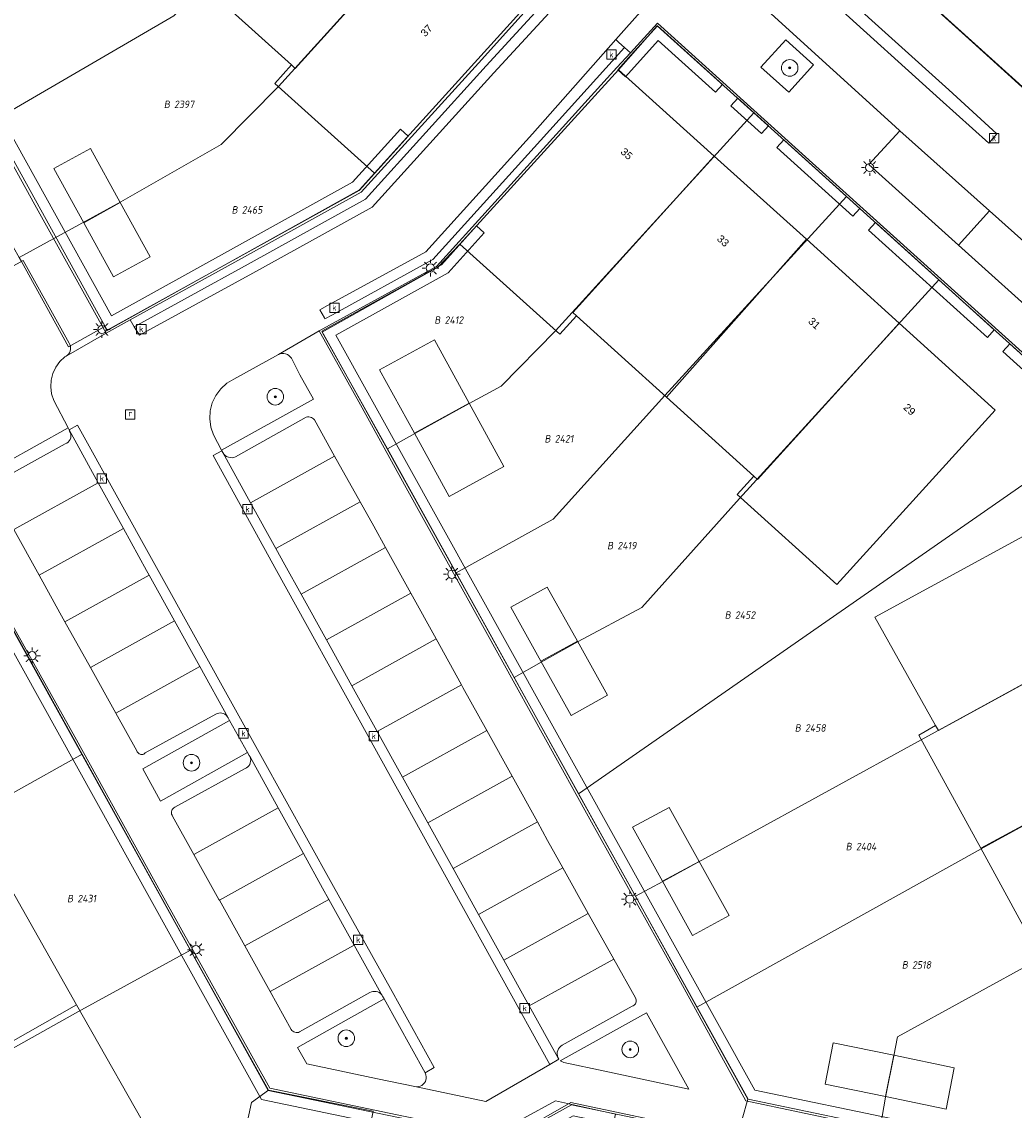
# Model space of a CAD drawing. Header units: metres. Extents: x 207466 to 209466, y 475780 to 477780.
# Tile 94 of 189: x 208224 to 208272, y 476837 to 476890. Entities that reach past the tile are written whole.
import ezdxf
from ezdxf.enums import TextEntityAlignment as Align

# ---------------------------------------------------------------- set-up
doc = ezdxf.new("R2010")
doc.units = ezdxf.units.M
doc.layers.get('0').update_dxf_attribs({"color": 253, "linetype": 'CONTINUOUS'})
for name, color, linetype, lineweight, true_color in [('B-RO-GR-BEPLANTING_CULTUUR_VASTE PLANTENVAK-GV', 7, 'CONTINUOUS', 0, 0x6d8a47), ('B-RO-GR-BOOM-S', 7, 'CONTINUOUS', 0, 0x6d8a47), ('B-RO-GR-BOUWLAND-GV', 7, 'CONTINUOUS', 0, 0x6d8a47), ('B-RO-OG-BEBOUWING-GV', 7, 'CONTINUOUS', 0, 0xa50000), ('N-RO-GR-GROENVOORZIENING-GV', 7, 'CONTINUOUS', 0, 0x6d8a47)]:
    doc.layers.add(name, color=color, linetype=linetype, lineweight=lineweight, true_color=true_color)
for name, color, linetype, lineweight in [('B-RO-KL-ET_LS_OV_LICHTMAST-S', 253, 'CONTINUOUS', 0), ('B-RO-OG-BEBOUWING-T18', 7, 'CONTINUOUS', 0), ('B-RO-OG-TERREIN_ERF-GV', 253, 'CONTINUOUS', 0), ('B-RO-OG-TERREIN_ONBEGROEID-GV', 253, 'CONTINUOUS', 0), ('B-RO-RI-GWA_KOLK-S', 253, 'CONTINUOUS', 0), ('B-RO-RI-GWA_RIOOLPUT-S', 253, 'CONTINUOUS', 0), ('B-RO-VH-VERHARDING_STRAATBAKSTEEN-GV', 253, 'CONTINUOUS', 0), ('B-WE-KG-GRENS_PERCEEL-GV', 150, 'CONTINUOUS', 18), ('B-WE-KG-GRENS_PERCEEL-S', 150, 'CONTINUOUS', 25), ('N-RO-KL-ET_LS_OV_LICHTMAST-S', 253, 'CONTINUOUS', 0), ('N-RO-RI-GWA_KOLK-S', 253, 'CONTINUOUS', 0)]:
    doc.layers.add(name, color=color, linetype=linetype, lineweight=lineweight)
doc.styles.add('NLCS-ISO', font='NLCS-ISO.ttf')
doc.styles.add('NLCS-ISO-M200-T18', font='NLCS-ISO.ttf', dxfattribs={"height": 1.8})

# ---------------------------------------------------------------- blocks, each defined once
blk = doc.blocks.new('SKL-ET_OV_LICHTMAST-SO1')
at = {"color": 0, "linetype": 'ByBlock', "lineweight": -2}
blk.add_circle((0, 0), 1, dxfattribs=at)
for points in [[(-1.25, 0), (-2, 0)], [(-1.4142, 1.4142), (-0.8839, 0.8839)], [(0, 2), (0, 1.25)], [(0.8839, 0.8839), (1.4142, 1.4142)], [(2, 0), (1.25, 0)], [(-1.4142, -1.4142), (-0.8839, -0.8839)], [(0, -1.25), (0, -2)], [(0.8839, -0.8839), (1.4142, -1.4142)]]:
    blk.add_open_spline(points, degree=1, dxfattribs=at)
blk = doc.blocks.new('SRI-KOLK-SO1')
at = {"color": 0, "linetype": 'ByBlock', "lineweight": -2, "flags": 128}
blk.add_lwpolyline([(-1.125, -1.125), (1.125, -1.125), (1.125, 1.125), (-1.125, 1.125), (-1.125, -1.125)], dxfattribs=at)
at = {"color": 0, "linetype": 'ByBlock', "lineweight": -2, "insert": (0, 0), "char_height": 1.5, "attachment_point": 5, "line_spacing_factor": 0.8, "style": 'NLCS-ISO'}
blk.add_mtext('{\\C0;k}', dxfattribs=at)
blk = doc.blocks.new('SRI-PUT_INSPECTIEPUT_RIOOLPUT-SO1')
at = {"color": 0, "linetype": 'ByBlock', "lineweight": -2, "flags": 128}
blk.add_lwpolyline([(-1.125, -1.125), (1.125, -1.125), (1.125, 1.125), (-1.125, 1.125), (-1.125, -1.125)], dxfattribs=at)
at = {"color": 0, "linetype": 'ByBlock', "lineweight": -2, "insert": (0, 0.2828), "char_height": 1.5, "attachment_point": 5, "line_spacing_factor": 0.8, "style": 'NLCS-ISO'}
blk.add_mtext('{\\C0;r}', dxfattribs=at)
blk = doc.blocks.new('SGR-BOOM_01-SO1')
at = {"linetype": 'Continuous'}
h = blk.add_hatch(color=0, dxfattribs=at)
edge = h.paths.add_edge_path()
edge.add_arc((0, 0), 0.25, 0, 360)
at = {"color": 0, "linetype": 'ByBlock', "lineweight": -2}
for radius in [2, 0.25]:
    blk.add_circle((0, 0), radius, dxfattribs=at)
blk = doc.blocks.new('SKG-PERCEELNUMMER-SO')
at = {"style": 'NLCS-ISO', "oblique": 10, "flags": 1}
blk.add_attdef('GEMEENTECODE', text='', height=1.8, dxfattribs=at).set_placement((0, 2.55), align=Align.MIDDLE_CENTER)
at = {"style": 'NLCS-ISO', "oblique": 10}
blk.add_attdef('SECTIE', text='', height=1.8, dxfattribs=at).set_placement((-0.5, 0), align=Align.MIDDLE_RIGHT)
blk.add_attdef('PERCEELNUMMER', text='', height=1.8, dxfattribs=at).set_placement((0.5, 0), align=Align.MIDDLE_LEFT)

msp = doc.modelspace()

# ---------------------------------------------------------------- linework, layer by layer
at = {"layer": 'B-RO-GR-BEPLANTING_CULTUUR_VASTE PLANTENVAK-GV', "flags": 128}
for points in [[(208226.206, 476870.075), (208225.51, 476871.405), (208225.41, 476871.721), (208225.37, 476872.051), (208225.392, 476872.382), (208225.476, 476872.703), (208225.617, 476873.003), (208225.812, 476873.271), (208226.054, 476873.499), (208226.108, 476873.528), (208226.172, 476873.576), (208226.228, 476873.635), (208226.272, 476873.702), (208226.303, 476873.776), (208226.322, 476873.855), (208226.326, 476873.935), (208226.317, 476874.015), (208226.293, 476874.092), (208226.257, 476874.164), (208225.373, 476875.743), (208224.045, 476878.142), (208221.157, 476876.552)], [(208233.595, 476869.007), (208238.035, 476871.459), (208237.373, 476872.633), (208236.96, 476873.438), (208236.907, 476873.509), (208236.842, 476873.569), (208236.767, 476873.616), (208236.684, 476873.648), (208236.597, 476873.663), (208236.509, 476873.662), (208236.422, 476873.645), (208236.34, 476873.611), (208234.187, 476872.432), (208233.849, 476872.227), (208233.557, 476871.961), (208233.322, 476871.644), (208233.152, 476871.287), (208233.055, 476870.904), (208233.033, 476870.51), (208233.087, 476870.119), (208233.216, 476869.745), (208233.595, 476869.007)], [(208221.715, 476867.579), (208226.206, 476870.075)], [(208234.849, 476854.436), (208233.984, 476855.977), (208229.811, 476853.643), (208230.65, 476852.09), (208234.849, 476854.436)], [(208241.115, 476838.711), (208242.913, 476838.332), (208242.999, 476838.322), (208243.084, 476838.329), (208243.167, 476838.352), (208243.245, 476838.389), (208243.313, 476838.441), (208243.371, 476838.504), (208243.416, 476838.578), (208243.447, 476838.658), (208243.448, 476838.706), (208243.452, 476838.804), (208243.44, 476838.902), (208243.412, 476838.996), (208241.433, 476842.557), (208237.256, 476840.211), (208237.714, 476839.42), (208241.115, 476838.711)], [(208249.919, 476839.579), (208249.955, 476839.551), (208250.018, 476839.518), (208250.086, 476839.497), (208252.064, 476839.076), (208256.109, 476838.201), (208254.076, 476841.89), (208249.919, 476839.579)]]:
    msp.add_lwpolyline(points, dxfattribs=at)
at = {"layer": 'B-RO-GR-BOUWLAND-GV', "flags": 128}
msp.add_lwpolyline([(208262.504, 476895.232), (208269.44, 476888.974), (208274.887, 476884.037)], dxfattribs=at)
at = {"layer": 'B-RO-OG-BEBOUWING-GV', "flags": 128}
for points in [[(208244.736, 476895.807), (208242.51, 476897.817), (208242.912, 476898.263), (208240.685, 476900.274), (208233.513, 476892.333), (208233.336, 476892.493), (208232.52, 476891.589), (208236.963, 476887.571), (208237.147, 476887.405), (208244.736, 476895.807)], [(208249.358, 476891.632), (208244.736, 476895.807), (208237.147, 476887.405), (208236.963, 476887.571), (208236.157, 476886.68), (208240.962, 476882.35), (208249.358, 476891.632)], [(208257.336, 476883.18), (208252.729, 476887.342), (208245.08, 476878.935), (208249.891, 476874.591), (208250.7, 476875.484), (208250.527, 476875.641), (208257.336, 476883.18)], [(208227.287, 476883.549), (208225.522, 476882.579), (208226.956, 476879.967), (208228.721, 476880.937), (208227.287, 476883.549)], [(208261.775, 476879.17), (208257.336, 476883.18), (208250.527, 476875.641), (208250.7, 476875.484), (208255.036, 476871.557), (208261.775, 476879.17)], [(208228.721, 476880.937), (208226.956, 476879.967), (208228.39, 476877.355), (208230.155, 476878.325), (208228.721, 476880.937)], [(208266.236, 476875.13), (208261.775, 476879.17), (208255.036, 476871.557), (208259.243, 476867.746), (208259.421, 476867.585), (208266.236, 476875.13)], [(208270.87, 476870.934), (208266.236, 476875.13), (208259.421, 476867.585), (208259.243, 476867.746), (208258.44, 476866.868), (208263.247, 476862.53), (208270.87, 476870.934)], [(208245.526, 476871.264), (208243.85, 476874.315), (208241.213, 476872.878), (208242.889, 476869.828), (208245.526, 476871.264)], [(208245.526, 476871.264), (208242.889, 476869.828), (208244.564, 476866.777), (208247.201, 476868.214), (208245.526, 476871.264)], [(208275.538, 476866.174), (208275.828, 476866.333), (208275.626, 476866.705), (208265.074, 476860.951), (208268.001, 476855.73), (208268.133, 476855.489), (208278.621, 476861.221), (208278.508, 476861.425), (208278.215, 476861.283), (208275.538, 476866.174)], [(208249.287, 476862.405), (208247.528, 476861.432), (208248.982, 476858.827), (208250.741, 476859.8), (208249.287, 476862.405)], [(208278.422, 476860.9), (208278.711, 476861.058), (208278.621, 476861.221), (208268.133, 476855.489), (208268.001, 476855.73), (208267.187, 476855.274), (208270.172, 476849.816), (208281.215, 476855.788), (208278.422, 476860.9)], [(208250.741, 476859.8), (208248.982, 476858.827), (208250.435, 476856.222), (208252.194, 476857.195), (208250.741, 476859.8)], [(208284.275, 476850.884), (208283.972, 476850.741), (208281.215, 476855.788), (208270.172, 476849.816), (208273.18, 476844.316), (208275.294, 476845.476), (208275.189, 476845.67), (208284.378, 476850.692), (208284.275, 476850.884)], [(208255.17, 476851.786), (208253.401, 476850.833), (208254.841, 476848.226), (208256.61, 476849.179), (208255.17, 476851.786)], [(208222.16, 476850.127), (208216.981, 476847.167), (208218.466, 476844.451), (208211.854, 476840.783), (208214.753, 476835.541), (208226.617, 476842.265), (208222.16, 476850.127)], [(208256.61, 476849.179), (208254.841, 476848.226), (208256.28, 476845.619), (208258.049, 476846.572), (208256.61, 476849.179)], [(208230.507, 476835.4), (208226.617, 476842.265), (208214.753, 476835.541), (208214.663, 476835.491), (208217.838, 476829.831), (208224.736, 476833.656), (208225.41, 476832.455), (208230.507, 476835.4)], [(208265.984, 476839.839), (208263.067, 476840.443), (208262.671, 476838.452), (208265.588, 476837.848), (208265.984, 476839.839)], [(208268.901, 476839.235), (208265.984, 476839.839), (208265.588, 476837.848), (208268.505, 476837.244), (208268.901, 476839.235)]]:
    msp.add_lwpolyline(points, dxfattribs=at)
at = {"layer": 'B-RO-OG-TERREIN_ERF-GV', "flags": 128}
for points in [[(208212.823, 476897.909), (208217.451, 476889.545), (208217.724, 476889.515), (208219.294, 476890.387), (208221.807, 476885.871), (208224.602, 476880.823), (208228.035, 476874.637), (208229.196, 476875.278), (208234.702, 476878.318), (208240.325, 476881.438), (208245.979, 476887.658), (208249.482, 476891.555)], [(208249.358, 476891.632), (208240.962, 476882.35), (208236.157, 476886.68), (208236.963, 476887.571), (208232.52, 476891.589)], [(208275.43, 476870.782), (208269.388, 476876.239), (208262.229, 476882.691), (208254.604, 476889.582), (208253.302, 476888.16)], [(208253.302, 476888.16), (208252.646, 476887.443), (208249.26, 476883.703), (208243.96, 476877.859), (208238.306, 476874.76), (208240.294, 476871.187), (208242.493, 476867.196), (208247.073, 476858.923), (208251.346, 476851.217), (208255.528, 476843.7), (208258.863, 476837.638), (208266.606, 476836.002), (208273.255, 476834.591)], [(208257.336, 476883.18), (208261.775, 476879.17), (208266.236, 476875.13), (208270.87, 476870.934), (208263.247, 476862.53), (208258.44, 476866.868), (208259.243, 476867.746), (208255.036, 476871.557), (208250.7, 476875.484), (208249.891, 476874.591), (208245.08, 476878.935), (208252.729, 476887.342), (208257.336, 476883.18)], [(208226.956, 476879.967), (208225.522, 476882.579), (208227.287, 476883.549), (208228.721, 476880.937), (208230.155, 476878.325), (208228.39, 476877.355), (208226.956, 476879.967)], [(208242.889, 476869.828), (208241.213, 476872.878), (208243.85, 476874.315), (208245.526, 476871.264), (208247.201, 476868.214), (208244.564, 476866.777), (208242.889, 476869.828)], [(208235.924, 476838.249), (208230.73, 476847.573), (208226.534, 476855.182), (208224.251, 476859.275), (208216.162, 476873.778), (208196.127, 476862.656), (208197.531, 476860.107), (208201.202, 476853.484), (208205.603, 476845.556), (208216.727, 476825.482)], [(208270.172, 476849.816), (208267.187, 476855.274), (208268.001, 476855.73), (208265.074, 476860.951), (208275.626, 476866.705)], [(208248.982, 476858.827), (208247.528, 476861.432), (208249.287, 476862.405), (208250.741, 476859.8), (208252.194, 476857.195), (208250.435, 476856.222), (208248.982, 476858.827)], [(208256.61, 476849.179), (208258.049, 476846.572), (208256.28, 476845.619), (208254.841, 476848.226), (208253.401, 476850.833), (208255.17, 476851.786), (208256.61, 476849.179)], [(208230.507, 476835.4), (208225.41, 476832.455), (208224.736, 476833.656), (208217.838, 476829.831), (208214.663, 476835.491), (208214.753, 476835.541), (208211.854, 476840.783), (208218.466, 476844.451), (208216.981, 476847.167), (208222.16, 476850.127), (208226.617, 476842.265), (208230.507, 476835.4)], [(208273.18, 476844.316), (208270.172, 476849.816)], [(208265.984, 476839.839), (208268.901, 476839.235), (208268.505, 476837.244), (208265.588, 476837.848), (208262.671, 476838.452), (208263.067, 476840.443), (208265.984, 476839.839)], [(208242.368, 476836.912), (208235.924, 476838.249)], [(208260.349, 476835.453), (208250.428, 476837.556), (208247.448, 476835.864)]]:
    msp.add_lwpolyline(points, dxfattribs=at)
at = {"layer": 'B-RO-OG-TERREIN_ONBEGROEID-GV', "flags": 128}
msp.add_lwpolyline([(208262.121, 476887.574), (208260.782, 476888.787), (208259.577, 476887.46), (208260.924, 476886.255), (208262.121, 476887.574)], dxfattribs=at)
at = {"layer": 'B-RO-VH-VERHARDING_STRAATBAKSTEEN-GV', "flags": 128}
for points in [[(208274.887, 476884.037), (208269.44, 476888.974), (208262.504, 476895.232)], [(208229.196, 476875.278), (208229.394, 476874.951), (208234.882, 476877.971), (208240.528, 476881.105), (208246.342, 476887.522), (208249.779, 476891.29), (208249.482, 476891.555), (208245.979, 476887.658), (208240.325, 476881.438), (208234.702, 476878.318), (208229.196, 476875.278)], [(208229.394, 476874.951), (208229.643, 476874.539), (208235.103, 476877.532), (208240.849, 476880.715), (208246.719, 476887.193), (208250.144, 476890.916), (208250, 476891.056), (208249.779, 476891.29), (208246.342, 476887.522), (208240.528, 476881.105), (208234.882, 476877.971), (208229.394, 476874.951)], [(208263.468, 476891.041), (208268.64, 476886.363), (208270.952, 476884.254), (208270.567, 476883.799), (208268.209, 476885.916), (208263.023, 476890.614)], [(208263.023, 476890.614), (208268.209, 476885.916), (208270.567, 476883.799), (208270.952, 476884.254), (208268.64, 476886.363), (208263.468, 476891.041)], [(208250.144, 476890.916), (208246.719, 476887.193), (208240.849, 476880.715), (208235.103, 476877.532), (208229.643, 476874.539), (208229.394, 476874.951), (208229.196, 476875.278), (208228.035, 476874.637), (208226.108, 476873.528), (208226.054, 476873.499), (208225.812, 476873.271), (208225.617, 476873.003), (208225.476, 476872.703), (208225.392, 476872.382), (208225.37, 476872.051), (208225.41, 476871.721), (208225.51, 476871.405), (208226.206, 476870.075)], [(208226.206, 476870.075), (208226.253, 476869.986), (208226.662, 476870.205), (208230.389, 476863.486), (208234.342, 476856.337), (208238.916, 476848.118), (208241.819, 476842.911), (208243.843, 476839.253), (208243.412, 476838.996), (208243.44, 476838.902), (208243.452, 476838.804), (208243.448, 476838.706), (208243.447, 476838.658), (208243.416, 476838.578), (208243.371, 476838.504), (208243.313, 476838.441), (208243.245, 476838.389), (208243.167, 476838.352), (208243.084, 476838.329), (208242.999, 476838.322), (208242.913, 476838.332), (208246.325, 476837.613), (208249.409, 476839.392), (208244.758, 476847.818), (208240.561, 476855.399), (208236.244, 476863.207), (208233.198, 476868.745), (208233.615, 476868.967), (208233.595, 476869.007), (208233.216, 476869.745), (208233.087, 476870.119), (208233.033, 476870.51), (208233.055, 476870.904), (208233.152, 476871.287), (208233.322, 476871.644), (208233.557, 476871.961), (208233.849, 476872.227), (208234.187, 476872.432), (208236.34, 476873.611), (208238.306, 476874.76), (208243.96, 476877.859), (208249.26, 476883.703), (208252.646, 476887.443), (208253.302, 476888.16), (208253.018, 476888.405), (208248.965, 476883.929), (208243.774, 476878.185), (208238.941, 476875.53), (208238.581, 476875.332), (208238.551, 476875.384), (208238.337, 476875.761), (208238.705, 476875.982), (208243.446, 476878.569), (208248.573, 476884.248), (208252.597, 476888.8), (208253.899, 476890.261)], [(208253.899, 476890.261), (208252.597, 476888.8)], [(208260.082, 476890.039), (208266.043, 476884.604), (208266.269, 476884.402), (208270.589, 476880.546), (208273.009, 476878.385)], [(208273.427, 476874.995), (208269.106, 476878.884), (208264.784, 476882.773), (208266.269, 476884.402), (208266.043, 476884.604), (208260.082, 476890.039)], [(208252.597, 476888.8), (208252.737, 476888.647), (208253.018, 476888.405), (208253.302, 476888.16), (208254.604, 476889.582), (208262.229, 476882.691), (208269.388, 476876.239), (208275.43, 476870.782)], [(208238.551, 476875.384), (208238.581, 476875.332), (208238.941, 476875.53), (208243.774, 476878.185), (208248.965, 476883.929), (208253.018, 476888.405), (208252.737, 476888.647), (208252.597, 476888.8), (208248.573, 476884.248), (208243.446, 476878.569), (208238.705, 476875.982), (208238.337, 476875.761), (208238.551, 476875.384)], [(208262.121, 476887.574), (208260.924, 476886.255), (208259.577, 476887.46), (208260.782, 476888.787), (208262.121, 476887.574)], [(208221.157, 476876.552), (208224.045, 476878.142), (208225.373, 476875.743), (208226.257, 476874.164), (208226.293, 476874.092), (208226.317, 476874.015), (208226.326, 476873.935), (208226.322, 476873.855), (208226.303, 476873.776), (208226.272, 476873.702), (208226.228, 476873.635), (208226.172, 476873.576), (208226.108, 476873.528), (208228.035, 476874.637), (208224.602, 476880.823), (208221.807, 476885.871)], [(208269.106, 476878.884), (208270.589, 476880.546), (208266.269, 476884.402), (208264.784, 476882.773), (208269.106, 476878.884)], [(208274.949, 476876.628), (208273.009, 476878.385), (208270.589, 476880.546), (208269.106, 476878.884), (208273.427, 476874.995), (208274.949, 476876.628)], [(208266.606, 476836.002), (208258.863, 476837.638), (208255.528, 476843.7), (208251.346, 476851.217), (208247.073, 476858.923), (208242.493, 476867.196), (208240.294, 476871.187), (208238.306, 476874.76), (208236.34, 476873.611), (208236.422, 476873.645), (208236.509, 476873.662), (208236.597, 476873.663), (208236.684, 476873.648), (208236.767, 476873.616), (208236.842, 476873.569), (208236.907, 476873.509), (208236.96, 476873.438), (208237.373, 476872.633), (208238.035, 476871.459), (208233.595, 476869.007), (208233.615, 476868.967), (208233.656, 476868.885), (208233.706, 476868.811), (208233.769, 476868.748), (208233.843, 476868.699), (208233.925, 476868.663), (208234.012, 476868.644), (208234.101, 476868.641), (208234.189, 476868.656), (208234.273, 476868.686), (208237.672, 476870.586), (208237.735, 476870.602), (208237.8, 476870.606), (208237.864, 476870.599), (208237.926, 476870.579), (208237.983, 476870.549), (208238.034, 476870.509), (208238.077, 476870.46), (208239.047, 476868.719), (208240.274, 476866.518), (208240.932, 476865.337), (208241.497, 476864.315), (208242.717, 476862.109), (208243.937, 476859.904), (208245.157, 476857.699), (208245.228, 476857.57), (208246.376, 476855.494), (208247.595, 476853.288), (208248.814, 476851.083), (208249.303, 476850.198), (208250.038, 476848.88), (208251.265, 476846.679), (208252.493, 476844.478), (208253.533, 476842.612), (208253.556, 476842.567), (208253.571, 476842.518), (208253.576, 476842.468), (208253.572, 476842.417), (208253.559, 476842.369), (208253.537, 476842.323), (208253.506, 476842.282), (208253.469, 476842.248), (208253.426, 476842.221), (208253.379, 476842.203), (208250.011, 476840.329), (208249.94, 476840.281), (208249.879, 476840.22), (208249.83, 476840.15), (208249.795, 476840.072), (208249.774, 476839.989), (208249.768, 476839.903), (208249.777, 476839.818), (208249.802, 476839.736), (208249.851, 476839.647), (208249.409, 476839.392), (208246.325, 476837.613), (208242.913, 476838.332), (208241.115, 476838.711), (208237.714, 476839.42), (208237.256, 476840.211), (208241.433, 476842.557), (208241.358, 476842.691), (208241.313, 476842.756), (208241.258, 476842.813), (208241.194, 476842.858), (208241.123, 476842.893), (208241.047, 476842.914), (208240.969, 476842.921), (208240.89, 476842.915), (208240.814, 476842.896), (208240.742, 476842.863), (208237.354, 476840.963), (208237.3, 476840.944), (208237.244, 476840.935), (208237.187, 476840.936), (208237.131, 476840.948), (208237.078, 476840.969), (208237.03, 476840.999), (208236.988, 476841.038), (208236.954, 476841.083), (208235.941, 476842.907), (208234.719, 476845.111), (208233.496, 476847.314), (208233.473, 476847.355), (208232.27, 476849.516), (208231.241, 476851.364), (208231.213, 476851.412), (208231.194, 476851.464), (208231.186, 476851.519), (208231.188, 476851.575), (208231.2, 476851.629), (208231.223, 476851.68), (208231.254, 476851.725), (208231.294, 476851.764), (208231.34, 476851.794), (208234.737, 476853.664), (208234.804, 476853.697), (208234.864, 476853.742), (208234.915, 476853.797), (208234.955, 476853.859), (208234.984, 476853.928), (208235, 476854.001), (208235.003, 476854.076), (208234.992, 476854.15), (208234.969, 476854.221), (208234.933, 476854.287), (208234.849, 476854.436), (208230.65, 476852.09), (208229.811, 476853.643), (208233.984, 476855.977), (208233.913, 476856.103), (208233.873, 476856.169), (208233.822, 476856.227), (208233.761, 476856.275), (208233.692, 476856.31), (208233.618, 476856.333), (208233.541, 476856.341), (208233.464, 476856.335), (208233.389, 476856.315), (208233.319, 476856.281), (208229.92, 476854.41), (208229.886, 476854.38), (208229.847, 476854.358), (208229.804, 476854.343), (208229.759, 476854.337), (208229.714, 476854.339), (208229.67, 476854.351), (208229.629, 476854.37), (208229.592, 476854.397), (208229.562, 476854.431), (208229.539, 476854.469), (208229.523, 476854.512), (208228.507, 476856.333), (208227.278, 476858.533), (208226.05, 476860.733), (208225.809, 476861.165), (208224.805, 476862.975), (208223.583, 476865.178)], [(208196.127, 476862.656), (208216.162, 476873.778), (208224.251, 476859.275), (208226.534, 476855.182), (208230.73, 476847.573), (208235.924, 476838.249), (208242.368, 476836.912), (208247.448, 476835.864), (208250.428, 476837.556), (208260.349, 476835.453), (208269.657, 476833.498), (208267.927, 476825.321), (208265.609, 476814.281), (208267.087, 476813.96), (208269.271, 476824.287), (208271.119, 476833.142), (208272.961, 476832.725)], [(208233.656, 476868.885), (208234.994, 476866.47), (208239.047, 476868.719), (208238.077, 476870.46), (208238.034, 476870.509), (208237.983, 476870.549), (208237.926, 476870.579), (208237.864, 476870.599), (208237.8, 476870.606), (208237.735, 476870.602), (208237.672, 476870.586), (208234.273, 476868.686), (208234.189, 476868.656), (208234.101, 476868.641), (208234.012, 476868.644), (208233.925, 476868.663), (208233.843, 476868.699), (208233.769, 476868.748), (208233.706, 476868.811), (208233.656, 476868.885)], [(208222.663, 476867.433), (208226.069, 476869.303), (208226.143, 476869.34), (208226.208, 476869.39), (208226.262, 476869.452), (208226.303, 476869.523), (208226.33, 476869.601), (208226.34, 476869.683), (208226.335, 476869.765), (208226.314, 476869.844), (208226.277, 476869.918), (208226.253, 476869.986), (208226.206, 476870.075), (208221.715, 476867.579)], [(208223.583, 476865.178), (208227.654, 476867.437), (208226.253, 476869.986), (208226.277, 476869.918), (208226.314, 476869.844), (208226.335, 476869.765), (208226.34, 476869.683), (208226.33, 476869.601), (208226.303, 476869.523), (208226.262, 476869.452), (208226.208, 476869.39), (208226.143, 476869.34), (208226.069, 476869.303), (208222.663, 476867.433), (208222.618, 476867.397), (208222.58, 476867.354), (208222.551, 476867.304), (208222.531, 476867.249), (208222.523, 476867.192), (208222.525, 476867.134), (208222.537, 476867.077), (208222.56, 476867.024), (208223.583, 476865.178)], [(208226.253, 476869.986), (208227.654, 476867.437), (208228.867, 476865.228), (208229.982, 476863.2), (208230.103, 476862.982), (208231.324, 476860.778), (208232.545, 476858.573), (208233.913, 476856.103), (208233.984, 476855.977), (208234.849, 476854.436), (208234.933, 476854.287), (208234.969, 476854.221), (208236.325, 476851.766), (208237.544, 476849.56), (208238.462, 476847.898), (208238.764, 476847.355), (208239.989, 476845.153), (208241.358, 476842.691), (208241.433, 476842.557), (208243.412, 476838.996), (208243.843, 476839.253), (208241.819, 476842.911), (208238.916, 476848.118), (208234.342, 476856.337), (208230.389, 476863.486), (208226.662, 476870.205), (208226.253, 476869.986)], [(208249.409, 476839.392), (208249.851, 476839.647), (208249.802, 476839.736), (208248.425, 476842.221), (208247.203, 476844.425), (208245.982, 476846.629), (208245.192, 476848.055), (208244.76, 476848.834), (208243.539, 476851.038), (208242.317, 476853.242), (208241.095, 476855.446), (208240.996, 476855.624), (208239.875, 476857.651), (208238.655, 476859.856), (208237.435, 476862.061), (208236.651, 476863.479), (208236.215, 476864.266), (208234.994, 476866.47), (208233.656, 476868.885), (208233.615, 476868.967), (208233.198, 476868.745), (208236.244, 476863.207), (208240.561, 476855.399), (208244.758, 476847.818), (208249.409, 476839.392)], [(208236.215, 476864.266), (208240.274, 476866.518), (208239.047, 476868.719), (208234.994, 476866.47), (208236.215, 476864.266)], [(208224.805, 476862.975), (208228.867, 476865.228), (208227.654, 476867.437), (208223.583, 476865.178), (208224.805, 476862.975)], [(208237.435, 476862.061), (208241.497, 476864.315), (208240.932, 476865.337), (208240.274, 476866.518), (208236.215, 476864.266), (208236.651, 476863.479), (208237.435, 476862.061)], [(208226.05, 476860.733), (208230.103, 476862.982), (208229.982, 476863.2), (208228.867, 476865.228), (208224.805, 476862.975), (208225.809, 476861.165), (208226.05, 476860.733)], [(208238.655, 476859.856), (208242.717, 476862.109), (208241.497, 476864.315), (208237.435, 476862.061), (208238.655, 476859.856)], [(208227.278, 476858.533), (208231.324, 476860.778), (208230.103, 476862.982), (208226.05, 476860.733), (208227.278, 476858.533)], [(208239.875, 476857.651), (208243.937, 476859.904), (208242.717, 476862.109), (208238.655, 476859.856), (208239.875, 476857.651)], [(208228.507, 476856.333), (208232.545, 476858.573), (208231.324, 476860.778), (208227.278, 476858.533), (208228.507, 476856.333)], [(208241.095, 476855.446), (208245.157, 476857.699), (208243.937, 476859.904), (208239.875, 476857.651), (208240.996, 476855.624), (208241.095, 476855.446)], [(208233.913, 476856.103), (208232.545, 476858.573), (208228.507, 476856.333), (208229.523, 476854.512), (208229.539, 476854.469), (208229.562, 476854.431), (208229.592, 476854.397), (208229.629, 476854.37), (208229.67, 476854.351), (208229.714, 476854.339), (208229.759, 476854.337), (208229.804, 476854.343), (208229.847, 476854.358), (208229.886, 476854.38), (208229.92, 476854.41), (208233.319, 476856.281), (208233.389, 476856.315), (208233.464, 476856.335), (208233.541, 476856.341), (208233.618, 476856.333), (208233.692, 476856.31), (208233.761, 476856.275), (208233.822, 476856.227), (208233.873, 476856.169), (208233.913, 476856.103)], [(208242.317, 476853.242), (208246.376, 476855.494), (208245.228, 476857.57), (208245.157, 476857.699), (208241.095, 476855.446), (208242.317, 476853.242)], [(208243.539, 476851.038), (208247.595, 476853.288), (208246.376, 476855.494), (208242.317, 476853.242), (208243.539, 476851.038)], [(208232.27, 476849.516), (208236.325, 476851.766), (208234.969, 476854.221), (208234.992, 476854.15), (208235.003, 476854.076), (208235, 476854.001), (208234.984, 476853.928), (208234.955, 476853.859), (208234.915, 476853.797), (208234.864, 476853.742), (208234.804, 476853.697), (208234.737, 476853.664), (208231.34, 476851.794), (208231.294, 476851.764), (208231.254, 476851.725), (208231.223, 476851.68), (208231.2, 476851.629), (208231.188, 476851.575), (208231.186, 476851.519), (208231.194, 476851.464), (208231.213, 476851.412), (208231.241, 476851.364), (208232.27, 476849.516)], [(208244.76, 476848.834), (208248.814, 476851.083), (208247.595, 476853.288), (208243.539, 476851.038), (208244.76, 476848.834)], [(208233.496, 476847.314), (208237.544, 476849.56), (208236.325, 476851.766), (208232.27, 476849.516), (208233.473, 476847.355), (208233.496, 476847.314)], [(208245.982, 476846.629), (208250.038, 476848.88), (208249.303, 476850.198), (208248.814, 476851.083), (208244.76, 476848.834), (208245.192, 476848.055), (208245.982, 476846.629)], [(208234.719, 476845.111), (208238.764, 476847.355), (208238.462, 476847.898), (208237.544, 476849.56), (208233.496, 476847.314), (208234.719, 476845.111)], [(208247.203, 476844.425), (208251.265, 476846.679), (208250.038, 476848.88), (208245.982, 476846.629), (208247.203, 476844.425)], [(208235.941, 476842.907), (208239.989, 476845.153), (208238.764, 476847.355), (208234.719, 476845.111), (208235.941, 476842.907)], [(208248.425, 476842.221), (208252.493, 476844.478), (208251.265, 476846.679), (208247.203, 476844.425), (208248.425, 476842.221)], [(208241.358, 476842.691), (208239.989, 476845.153), (208235.941, 476842.907), (208236.954, 476841.083), (208236.988, 476841.038), (208237.03, 476840.999), (208237.078, 476840.969), (208237.131, 476840.948), (208237.187, 476840.936), (208237.244, 476840.935), (208237.3, 476840.944), (208237.354, 476840.963), (208240.742, 476842.863), (208240.814, 476842.896), (208240.89, 476842.915), (208240.969, 476842.921), (208241.047, 476842.914), (208241.123, 476842.893), (208241.194, 476842.858), (208241.258, 476842.813), (208241.313, 476842.756), (208241.358, 476842.691)], [(208249.802, 476839.736), (208249.777, 476839.818), (208249.768, 476839.903), (208249.774, 476839.989), (208249.795, 476840.072), (208249.83, 476840.15), (208249.879, 476840.22), (208249.94, 476840.281), (208250.011, 476840.329), (208253.379, 476842.203), (208253.426, 476842.221), (208253.469, 476842.248), (208253.506, 476842.282), (208253.537, 476842.323), (208253.559, 476842.369), (208253.572, 476842.417), (208253.576, 476842.468), (208253.571, 476842.518), (208253.556, 476842.567), (208253.533, 476842.612), (208252.493, 476844.478), (208248.425, 476842.221), (208249.802, 476839.736)], [(208249.919, 476839.579), (208254.076, 476841.89), (208256.109, 476838.201), (208252.064, 476839.076), (208250.086, 476839.497), (208250.018, 476839.518), (208249.955, 476839.551), (208249.919, 476839.579)]]:
    msp.add_lwpolyline(points, dxfattribs=at)
at = {"layer": 'B-WE-KG-GRENS_PERCEEL-GV'}
for points in [[(208275.783, 476883.263), (208239.125, 476916.372)], [(208239.125, 476916.372), (208275.783, 476883.263)], [(208249.358, 476891.632), (208240.962, 476882.35), (208240.241, 476881.552), (208228.087, 476874.768), (208227.978, 476874.963), (208226.22, 476873.986), (208223.966, 476878.091), (208223.85, 476878.297), (208223.036, 476879.736), (208217.713, 476876.841), (208215.161, 476875.436), (208216.149, 476873.664), (208221.542, 476863.999), (208226.884, 476854.345), (208232.109, 476844.899), (208235.856, 476838.159), (208240.901, 476837.138)], [(208258.681, 476836.757), (208258.946, 476837.724), (208256.497, 476842.165), (208253.542, 476847.505), (208250.79, 476852.433), (208247.688, 476858.039), (208244.893, 476863.09), (208241.587, 476869.065), (208238.442, 476874.691), (208244.018, 476877.816), (208245.079, 476878.936), (208252.729, 476887.341), (208254.592, 476889.45), (208259.242, 476885.256), (208263.698, 476881.237), (208268.153, 476877.218), (208276.106, 476870.045)], [(208246.629, 476835.976), (208249.683, 476837.646), (208252.585, 476837.004)]]:
    msp.add_lwpolyline(points, dxfattribs=at)
for points in [[(208220.774, 476883.808), (208231.297, 476889.944), (208232.693, 476891.432), (208241.572, 476901.271), (208237.098, 476905.305), (208228.51, 476895.653), (208226.08, 476894.294), (208222.456, 476892.36), (208220.673, 476891.367), (208218.858, 476890.15), (208217.634, 476889.463)], [(208220.774, 476883.808), (208223.036, 476879.736), (208223.85, 476878.297), (208228.745, 476880.968), (208233.585, 476883.736), (208236.342, 476886.529), (208246.036, 476897.246), (208241.572, 476901.271), (208232.693, 476891.432), (208231.297, 476889.944)], [(208250.689, 476893.051), (208246.036, 476897.246), (208236.342, 476886.529), (208233.585, 476883.736), (208228.745, 476880.968), (208223.85, 476878.297), (208223.966, 476878.091), (208226.22, 476873.986), (208227.978, 476874.963), (208228.087, 476874.768), (208240.241, 476881.552), (208240.962, 476882.35), (208249.358, 476891.632)], [(208242.906, 476869.8), (208245.531, 476871.253), (208247.068, 476872.084), (208249.679, 476874.749), (208259.242, 476885.256), (208254.592, 476889.45), (208252.729, 476887.341), (208245.079, 476878.936), (208244.018, 476877.816), (208238.442, 476874.691), (208241.587, 476869.065)], [(208249.579, 476865.682), (208254.954, 476871.631), (208263.698, 476881.237), (208259.242, 476885.256), (208249.679, 476874.749), (208247.068, 476872.084), (208245.531, 476871.253), (208242.906, 476869.8), (208241.587, 476869.065), (208244.893, 476863.09)], [(208258.553, 476866.671), (208268.153, 476877.218), (208263.698, 476881.237), (208254.954, 476871.631), (208249.579, 476865.682), (208244.893, 476863.09), (208247.688, 476858.039), (208248.989, 476858.786), (208250.778, 476859.785), (208253.851, 476861.413)], [(208247.688, 476858.039), (208250.79, 476852.433), (208276.106, 476870.045), (208268.153, 476877.218), (208258.553, 476866.671), (208253.851, 476861.413), (208250.778, 476859.785), (208248.989, 476858.786)], [(208267.311, 476855.047), (208283.11, 476863.703), (208283.093, 476863.743), (208276.106, 476870.045), (208250.79, 476852.433), (208253.542, 476847.505), (208254.857, 476848.217), (208258.402, 476850.161)], [(208201.574, 476852.885), (208206.922, 476843.171), (208226.884, 476854.345), (208221.542, 476863.999), (208214.536, 476860.053)], [(208270.19, 476849.783), (208285.419, 476858.127), (208283.11, 476863.703), (208267.311, 476855.047), (208258.402, 476850.161), (208254.857, 476848.217), (208253.542, 476847.505), (208256.497, 476842.165)], [(208273.069, 476844.518), (208287.728, 476852.551), (208287.715, 476852.583), (208285.419, 476858.127), (208270.19, 476849.783), (208256.497, 476842.165), (208258.946, 476837.724), (208258.681, 476836.757), (208263.958, 476835.649), (208265.165, 476835.396), (208265.582, 476837.818), (208265.983, 476839.819), (208266.163, 476840.73)], [(208232.109, 476844.899), (208226.884, 476854.345), (208206.922, 476843.171), (208212.103, 476833.758), (208226.677, 476841.933)], [(208265.165, 476835.396), (208270.624, 476834.25), (208273.127, 476833.724), (208273.329, 476834.756), (208275.64, 476836.02), (208280.969, 476838.935), (208288.434, 476842.989), (208291.112, 476844.443), (208287.728, 476852.551), (208273.069, 476844.518), (208266.163, 476840.73), (208265.983, 476839.819), (208265.582, 476837.818)], [(208235.043, 476837.556), (208235.856, 476838.159), (208232.109, 476844.899), (208226.677, 476841.933), (208212.103, 476833.758), (208217.625, 476823.727), (208217.658, 476824.055), (208222.795, 476826.578), (208232.247, 476824.496), (208232.943, 476827.827)], [(208240.901, 476837.138), (208235.856, 476838.159), (208235.043, 476837.556), (208232.943, 476827.827), (208232.247, 476824.496), (208230.811, 476817.622), (208236.606, 476816.412), (208238.738, 476826.616), (208240.216, 476833.664), (208240.617, 476835.673)], [(208252.585, 476837.004), (208249.683, 476837.646), (208246.629, 476835.976), (208246.521, 476835.998), (208244.856, 476828.027), (208242.186, 476815.247), (208247.788, 476814.078), (208250.466, 476826.903), (208251.85, 476833.627), (208252.277, 476835.629)]]:
    msp.add_lwpolyline(points, close=True, dxfattribs=at)
at = {"layer": 'N-RO-GR-GROENVOORZIENING-GV', "flags": 128}
for points in [[(208217.197, 476889.989), (208217.439, 476889.552), (208219.348, 476890.611), (208228.086, 476874.784), (208240.225, 476881.52), (208242.589, 476884.137), (208242.216, 476884.473), (208239.91, 476881.916), (208228.294, 476875.471), (208219.542, 476891.293), (208217.197, 476889.989)], [(208253.326, 476888.049), (208252.682, 476887.336), (208253.053, 476887.001), (208254.635, 476888.753), (208257.39, 476886.264), (208257.726, 476886.635), (208254.599, 476889.459), (208253.326, 476888.049)], [(208258.469, 476885.964), (208258.134, 476885.593), (208259.609, 476884.261), (208259.944, 476884.632), (208258.469, 476885.964)], [(208260.687, 476883.96), (208260.352, 476883.589), (208264.018, 476880.278), (208264.353, 476880.649), (208260.687, 476883.96)], [(208265.097, 476879.978), (208264.762, 476879.607), (208270.493, 476874.43), (208270.828, 476874.801), (208265.097, 476879.978)], [(208273.189, 476835.259), (208259.287, 476838.161), (208239.103, 476874.542), (208244.51, 476877.543), (208246.257, 476879.476), (208245.886, 476879.811), (208244.195, 476877.939), (208238.422, 476874.736), (208258.961, 476837.718), (208273.267, 476834.732)], [(208266.411, 476820.881), (208266.9, 476820.779), (208269.549, 476833.465), (208250.458, 476837.45), (208247.391, 476835.748), (208235.849, 476838.149), (208216.151, 476873.652), (208197.683, 476863.405), (208197.925, 476862.967), (208215.956, 476872.972), (208235.523, 476837.706), (208247.471, 476835.221), (208250.538, 476836.923), (208268.957, 476833.078), (208266.411, 476820.881)], [(208271.572, 476874.13), (208271.236, 476873.759), (208280.96, 476864.976), (208281.295, 476865.348), (208271.572, 476874.13)]]:
    msp.add_lwpolyline(points, dxfattribs=at)

# ---------------------------------------------------------------- block references
at = {"layer": 'B-RO-GR-BOOM-S', "xscale": 0.2, "yscale": 0.2, "zscale": 0.2}
for p in [(208260.969, 476887.426), (208236.188, 476871.577), (208232.15, 476853.938), (208239.608, 476840.658), (208253.287, 476840.121)]:
    msp.add_blockref('SGR-BOOM_01-SO1', p, dxfattribs=at)
at = {"layer": 'B-RO-KL-ET_LS_OV_LICHTMAST-S', "xscale": 0.2, "yscale": 0.2, "zscale": 0.2}
for p in [(208243.663, 476877.779), (208227.835, 476874.819), (208224.468, 476859.092)]:
    msp.add_blockref('SKL-ET_OV_LICHTMAST-SO1', p, dxfattribs=at)
at = {"layer": 'B-RO-RI-GWA_KOLK-S', "xscale": 0.2, "yscale": 0.2, "zscale": 0.2}
for p in [(208252.379, 476888.068), (208239.033, 476875.87), (208229.733, 476874.837), (208227.831, 476867.641), (208234.847, 476866.159), (208234.651, 476855.356), (208240.929, 476855.226), (208240.186, 476845.407), (208248.201, 476842.112)]:
    msp.add_blockref('SRI-KOLK-SO1', p, dxfattribs=at)
at = {"layer": 'B-RO-RI-GWA_RIOOLPUT-S', "xscale": 0.2, "yscale": 0.2, "zscale": 0.2}
msp.add_blockref('SRI-PUT_INSPECTIEPUT_RIOOLPUT-SO1', (208229.198, 476870.726), dxfattribs=at)
at = {"layer": 'B-WE-KG-GRENS_PERCEEL-S', "xscale": 0.2, "yscale": 0.2, "zscale": 0.2}
for p, values in [((208231.211, 476885.671), {'PERCEELNUMMER': '2397', 'SECTIE': 'B'}), ((208234.475, 476880.585), {'PERCEELNUMMER': '2465', 'SECTIE': 'B'}), ((208244.242, 476875.273), {'PERCEELNUMMER': '2412', 'SECTIE': 'B'}), ((208249.55, 476869.551), {'PERCEELNUMMER': '2421', 'SECTIE': 'B'}), ((208252.569, 476864.404), {'PERCEELNUMMER': '2419', 'SECTIE': 'B'}), ((208258.23, 476861.055), {'PERCEELNUMMER': '2452', 'SECTIE': 'B'}), ((208261.607, 476855.615), {'PERCEELNUMMER': '2458', 'SECTIE': 'B'}), ((208264.062, 476849.899), {'PERCEELNUMMER': '2404', 'SECTIE': 'B'}), ((208226.55, 476847.392), {'PERCEELNUMMER': '2431', 'SECTIE': 'B'}), ((208266.765, 476844.196), {'PERCEELNUMMER': '2518', 'SECTIE': 'B'})]:
    msp.add_blockref('SKG-PERCEELNUMMER-SO', p, dxfattribs=at).add_auto_attribs(values)
at = {"layer": 'N-RO-KL-ET_LS_OV_LICHTMAST-S', "xscale": 0.2, "yscale": 0.2, "zscale": 0.2}
for p in [(208264.825, 476882.627), (208244.692, 476863.024), (208253.267, 476847.363), (208232.362, 476844.927)]:
    msp.add_blockref('SKL-ET_OV_LICHTMAST-SO1', p, dxfattribs=at)
at = {"layer": 'N-RO-RI-GWA_KOLK-S', "xscale": 0.2, "yscale": 0.2, "zscale": 0.2}
msp.add_blockref('SRI-KOLK-SO1', (208270.816, 476884.042), dxfattribs=at)

# ---------------------------------------------------------------- texts
at = {"layer": 'B-RO-OG-BEBOUWING-T18', "char_height": 0.36, "attachment_point": 5, "line_spacing_factor": 0.8, "style": 'NLCS-ISO-M200-T18'}
for s, insert, rotation in [('{\\fArial|b0|i0|c0|p34;\\C256;37}', (208243.473, 476889.226), 47.9), ('{\\fArial|b0|i0|c0|p34;\\C256;35}', (208253.115, 476883.287), 317.9), ('{\\fArial|b0|i0|c0|p34;\\C256;33}', (208257.76, 476879.091), 317.9), ('{\\fArial|b0|i0|c0|p34;\\C256;31}', (208262.155, 476875.115), 317.8), ('{\\fArial|b0|i0|c0|p34;\\C256;29}', (208266.741, 476870.963), 317.8)]:
    msp.add_mtext(s, dxfattribs=dict(at, insert=insert, rotation=rotation))

doc.saveas('drawing.dxf')
